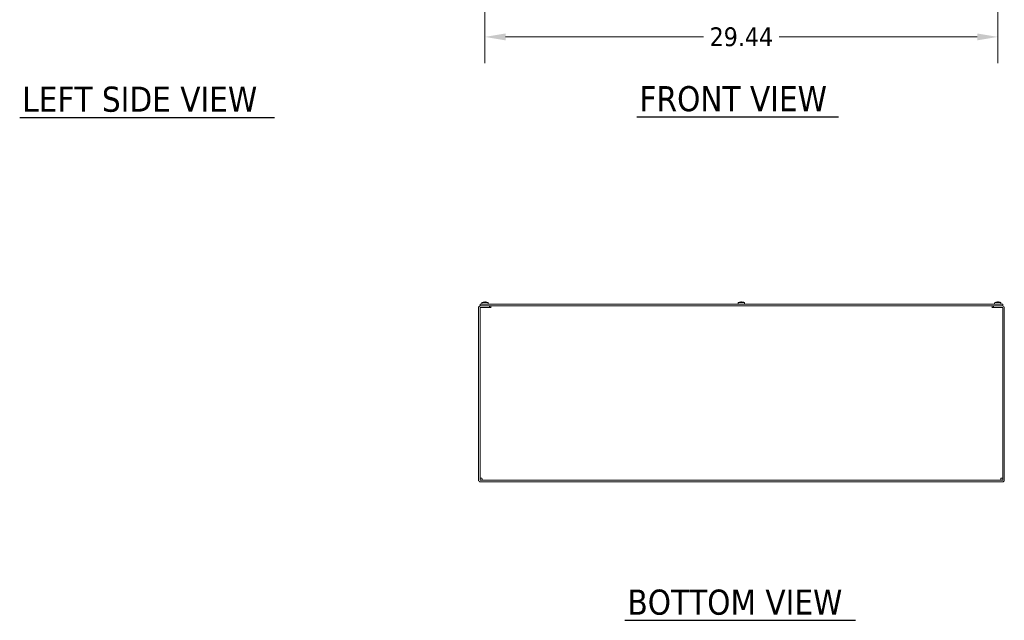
# Model space of a CAD drawing. Header units: inches. Extents: x 9 to 198, y 7 to 122.
# Tile 1 of 8: x 9 to 66, y 14 to 49. Entities that reach past the tile are written whole.
import ezdxf

# ---------------------------------------------------------------- set-up
doc = ezdxf.new("R2010")
doc.units = ezdxf.units.IN
doc.header["$LTSCALE"] = 12
doc.header["$MEASUREMENT"] = 0
for name, color, linetype, lineweight in [('Dimension (ANSI)', 7, 'Continuous', 5), ('Symbol (ANSI)', 7, 'Continuous', 5), ('Visible (ANSI)', 7, 'Continuous', 5)]:
    doc.layers.add(name, color=color, linetype=linetype, lineweight=lineweight)
doc.styles.add('ROMANS', font='tahoma.ttf')
doc.styles.add('Text Style168', font='tahoma.ttf')
doc.dimstyles.new('Default (ANSI)', dxfattribs={"dimscale": 12, "dimtxt": 0.09, "dimasz": 0.098425, "dimexe": 0.125, "dimexo": 0.0625, "dimgap": 0.031496, "dimtad": 0, "dimtih": 1, "dimtoh": 1, "dimrnd": 1e-08, "dimzin": 0, "dimdsep": 46, "dimtxsty": 'ROMANS', "dimcen": 0.09, "dimdle": 0.393701, "dimclrd": 256, "dimclre": 256, "dimclrt": 256, "dimadec": 0, "dimazin": 0, "dimtfac": 1.111111, "dimtofl": 0, "dimtmove": 0, "dimatfit": 3, "dimfxl": 0, "dimtolj": 1, "dimtzin": 0, "dimlwd": -1, "dimlwe": -1, "dimarcsym": 0})

# ---------------------------------------------------------------- blocks, each defined once
blk = doc.blocks.new('*D28')
at = {"layer": 'Defpoints', "color": 0}
for p in [(35.921, 60.19), (65.358, 60.377), (65.358, 47.848)]:
    blk.add_point(p, dxfattribs=at)
at = {"layer": 'Dimension (ANSI)'}
for p, q in [((35.921, 59.44), (35.921, 46.348)), ((65.358, 59.627), (65.358, 46.348)), ((37.102, 47.848), (48.473, 47.848)), ((64.177, 47.848), (52.806, 47.848))]:
    blk.add_line(p, q, dxfattribs=at)
for points in [[(37.102, 48.045), (37.102, 47.651), (35.921, 47.848)], [(64.177, 48.045), (64.177, 47.651), (65.358, 47.848)]]:
    blk.add_solid(points, dxfattribs=at)
at = {"layer": 'Dimension (ANSI)', "insert": (50.639, 47.848), "char_height": 1.08, "attachment_point": 5, "style": 'ROMANS'}
blk.add_mtext('\\A1;29.44', dxfattribs=at)

msp = doc.modelspace()

# ---------------------------------------------------------------- linework, layer by layer
at = {"layer": 'Symbol (ANSI)', "lineweight": 30}
for p, q in [((9.20984, 43.23111), (23.84439, 43.23111)), ((44.64696, 43.26441), (56.22414, 43.26441)), ((43.95379, 14.38397), (57.19853, 14.38397))]:
    msp.add_line(p, q, dxfattribs=at)
at = {"layer": 'Visible (ANSI)'}
for p, q in [((35.54565, 32.30887), (35.54565, 22.43382)), ((35.6394, 32.41822), (35.6394, 32.51197)), ((65.6394, 32.51197), (35.6394, 32.51197)), ((35.6394, 32.41822), (65.6394, 32.41822)), ((35.6394, 32.30887), (35.6394, 22.43382)), ((36.17065, 32.41822), (35.655, 32.41822)), ((36.17065, 32.32447), (35.655, 32.32447)), ((35.7387, 32.56397), (35.73415, 32.51197)), ((35.7387, 32.56397), (35.7403, 32.56397)), ((35.74445, 32.61119), (35.7403, 32.56397)), ((35.74445, 32.61119), (36.09672, 32.61119)), ((35.74875, 32.32447), (36.24855, 32.32447)), ((35.81245, 32.63225), (35.81245, 32.63224)), ((35.94239, 32.63094), (35.89891, 32.63094)), ((35.90033, 32.64331), (35.90141, 32.63094)), ((35.94097, 32.64331), (35.93989, 32.63094)), ((36.10088, 32.56397), (36.09672, 32.61119)), ((36.09685, 32.61119), (36.101, 32.56397)), ((36.10088, 32.56397), (36.1026, 32.56397)), ((36.1026, 32.56397), (36.10715, 32.51197)), ((36.17065, 32.32447), (36.17065, 32.41822)), ((36.24855, 32.30867), (36.24855, 32.32447)), ((36.24875, 32.30867), (36.24855, 32.30867)), ((36.24875, 32.41822), (36.24875, 32.30887)), ((36.24875, 32.30887), (36.24875, 32.30867)), ((50.45745, 32.56397), (50.4529, 32.51197)), ((50.45745, 32.56397), (50.45905, 32.56397)), ((50.4632, 32.61119), (50.45905, 32.56397)), ((50.4632, 32.61119), (50.81547, 32.61119)), ((50.5312, 32.63225), (50.5312, 32.63224)), ((50.66114, 32.63094), (50.61766, 32.63094)), ((50.61908, 32.64331), (50.62016, 32.63094)), ((50.65972, 32.64331), (50.65864, 32.63094)), ((50.81963, 32.56397), (50.81547, 32.61119)), ((50.8156, 32.61119), (50.81975, 32.56397)), ((50.81963, 32.56397), (50.82135, 32.56397)), ((50.82135, 32.56397), (50.8259, 32.51197)), ((65.03005, 32.30887), (65.03005, 32.41822)), ((65.03005, 32.30867), (65.03005, 32.30887)), ((65.03025, 32.30867), (65.03005, 32.30867)), ((65.03025, 32.32447), (65.03025, 32.30867)), ((65.03025, 32.32447), (65.53005, 32.32447)), ((65.6238, 32.41822), (65.10815, 32.41822)), ((65.10815, 32.32447), (65.10815, 32.41822)), ((65.10815, 32.32447), (65.6238, 32.32447)), ((65.1762, 32.56397), (65.17165, 32.51197)), ((65.1762, 32.56397), (65.1778, 32.56397)), ((65.18195, 32.61119), (65.1778, 32.56397)), ((65.18195, 32.61119), (65.53422, 32.61119)), ((65.24995, 32.63225), (65.24995, 32.63224)), ((65.37989, 32.63094), (65.33641, 32.63094)), ((65.33783, 32.64331), (65.33891, 32.63094)), ((65.37847, 32.64331), (65.37739, 32.63094)), ((65.53838, 32.56397), (65.53422, 32.61119)), ((65.53435, 32.61119), (65.5385, 32.56397)), ((65.53838, 32.56397), (65.5401, 32.56397)), ((65.5401, 32.56397), (65.54465, 32.51197)), ((65.6394, 32.41822), (65.6394, 32.51197)), ((65.6394, 32.30887), (65.6394, 22.43382)), ((65.73315, 22.43382), (65.73315, 32.30887)), ((65.6238, 22.41822), (35.655, 22.41822)), ((35.655, 22.32447), (65.6238, 22.32447))]:
    msp.add_line(p, q, dxfattribs=at)
for centre, radius, start, end in [((35.655, 32.30887), 0.10935, 90, 180), ((35.655, 32.30887), 0.0156, 90, 180), ((65.6238, 32.30887), 0.10935, 0, 90), ((65.6238, 32.30887), 0.0156, 0, 90), ((35.655, 22.43382), 0.10935, 180, 270), ((35.655, 22.43382), 0.0156, 180, 270), ((65.6238, 22.43382), 0.10935, 270, 0), ((65.6238, 22.43382), 0.0156, 270, 0)]:
    msp.add_arc(centre, radius, start, end, dxfattribs=at)
for centre, major_axis, ratio, start_param, end_param in [((35.92115, 32.16007), (0, 0.48451), 0.99967022, 0.23015523, 0.37343236), ((35.92107, 32.16007), (0, 0.48489), 0.98450285, 0.22955578, 0.23653141), ((35.92031, 32.16007), (0, 0.4849), 0.97718155, 0.22805687, 0.23353034), ((35.91991, 32.16208), (0.45468, 0.16692), 0.99568074, 1.29132739, 1.44266089), ((35.94355, 32.16208), (-0.04224, 0.48251), 0.03199607, 0.07097181, 0.23799576), ((35.89775, 32.16208), (0.04224, 0.48251), 0.03199607, 6.04518955, 6.2122135), ((35.92139, 32.16208), (0.45468, -0.16692), 0.99568074, 1.69737733, 1.85026526), ((35.92023, 32.16007), (0, 0.48489), 0.98450285, 6.03927423, 6.05362953), ((35.92015, 32.16007), (0, 0.48451), 0.99967022, 5.90975294, 6.04995604), ((35.92003, 32.16007), (0, 0.48452), 0.99948407, 5.90970627, 6.04239671), ((50.6399, 32.16007), (0, 0.48451), 0.99967022, 0.23015523, 0.37343236), ((50.63982, 32.16007), (0, 0.48489), 0.98450285, 0.22955578, 0.23653141), ((50.63906, 32.16007), (0, 0.4849), 0.97718155, 0.22805687, 0.23353034), ((50.63866, 32.16208), (0.45468, 0.16692), 0.99568074, 1.29132739, 1.44266089), ((50.6623, 32.16208), (-0.04224, 0.48251), 0.03199607, 0.07097181, 0.23799576), ((50.6165, 32.16208), (0.04224, 0.48251), 0.03199607, 6.04518955, 6.2122135), ((50.64014, 32.16208), (0.45468, -0.16692), 0.99568074, 1.69737733, 1.85026526), ((50.63898, 32.16007), (0, 0.48489), 0.98450285, 6.03927423, 6.05362953), ((50.6389, 32.16007), (0, 0.48451), 0.99967022, 5.90975294, 6.04995604), ((50.63878, 32.16007), (0, 0.48452), 0.99948407, 5.90970627, 6.04239671), ((65.35865, 32.16007), (0, 0.48451), 0.99967022, 0.23015523, 0.37343236), ((65.35857, 32.16007), (0, 0.48489), 0.98450285, 0.22955578, 0.23653141), ((65.35781, 32.16007), (0, 0.4849), 0.97718155, 0.22805687, 0.23353034), ((65.35741, 32.16208), (0.45468, 0.16692), 0.99568074, 1.29132739, 1.44266089), ((65.38105, 32.16208), (-0.04224, 0.48251), 0.03199607, 0.07097181, 0.23799576), ((65.33525, 32.16208), (0.04224, 0.48251), 0.03199607, 6.04518955, 6.2122135), ((65.35889, 32.16208), (0.45468, -0.16692), 0.99568074, 1.69737733, 1.85026526), ((65.35773, 32.16007), (0, 0.48489), 0.98450285, 6.03927423, 6.05362953), ((65.35765, 32.16007), (0, 0.48451), 0.99967022, 5.90975294, 6.04995604), ((65.35753, 32.16007), (0, 0.48452), 0.99948407, 5.90970627, 6.04239671)]:
    msp.add_ellipse(centre, major_axis=major_axis, ratio=ratio, start_param=start_param, end_param=end_param, dxfattribs=at)
for points, knots in [([(35.88558, 32.64328), (35.88737, 32.64341), (35.88929, 32.64352), (35.89285, 32.64368), (35.89448, 32.64372), (35.8971, 32.64373), (35.89825, 32.6437), (35.89982, 32.64357), (35.90025, 32.64346), (35.90033, 32.64332), (35.90033, 32.6433), (35.90033, 32.64328)], [0, 0, 0, 0, 0.0136588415, 0.0136588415, 0.0273176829, 0.0273176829, 0.0409685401, 0.0409685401, 0.0546193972, 0.0546193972, 0.0569322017, 0.0569322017, 0.0569322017, 0.0569322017]), ([(35.94097, 32.64328), (35.94093, 32.64341), (35.94123, 32.64352), (35.94259, 32.64368), (35.94364, 32.64372), (35.94609, 32.64373), (35.94766, 32.6437), (35.95112, 32.64357), (35.95301, 32.64346), (35.9551, 32.64332), (35.95541, 32.6433), (35.95571, 32.64328)], [0, 0, 0, 0, 0.0136588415, 0.0136588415, 0.0273176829, 0.0273176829, 0.0409685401, 0.0409685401, 0.0546193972, 0.0546193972, 0.0569322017, 0.0569322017, 0.0569322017, 0.0569322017]), ([(50.60433, 32.64328), (50.60612, 32.64341), (50.60804, 32.64352), (50.6116, 32.64368), (50.61323, 32.64372), (50.61585, 32.64373), (50.617, 32.6437), (50.61857, 32.64357), (50.619, 32.64346), (50.61908, 32.64332), (50.61908, 32.6433), (50.61908, 32.64328)], [0, 0, 0, 0, 0.0136588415, 0.0136588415, 0.0273176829, 0.0273176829, 0.0409685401, 0.0409685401, 0.0546193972, 0.0546193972, 0.0569322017, 0.0569322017, 0.0569322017, 0.0569322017]), ([(50.65972, 32.64328), (50.65968, 32.64341), (50.65998, 32.64352), (50.66134, 32.64368), (50.66239, 32.64372), (50.66484, 32.64373), (50.66641, 32.6437), (50.66987, 32.64357), (50.67176, 32.64346), (50.67385, 32.64332), (50.67416, 32.6433), (50.67446, 32.64328)], [0, 0, 0, 0, 0.0136588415, 0.0136588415, 0.0273176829, 0.0273176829, 0.0409685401, 0.0409685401, 0.0546193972, 0.0546193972, 0.0569322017, 0.0569322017, 0.0569322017, 0.0569322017]), ([(65.32308, 32.64328), (65.32487, 32.64341), (65.32679, 32.64352), (65.33035, 32.64368), (65.33198, 32.64372), (65.3346, 32.64373), (65.33575, 32.6437), (65.33732, 32.64357), (65.33775, 32.64346), (65.33783, 32.64332), (65.33783, 32.6433), (65.33783, 32.64328)], [0, 0, 0, 0, 0.0136588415, 0.0136588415, 0.0273176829, 0.0273176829, 0.0409685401, 0.0409685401, 0.0546193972, 0.0546193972, 0.0569322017, 0.0569322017, 0.0569322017, 0.0569322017]), ([(65.37847, 32.64328), (65.37843, 32.64341), (65.37873, 32.64352), (65.38009, 32.64368), (65.38114, 32.64372), (65.38359, 32.64373), (65.38516, 32.6437), (65.38862, 32.64357), (65.39051, 32.64346), (65.3926, 32.64332), (65.39291, 32.6433), (65.39321, 32.64328)], [0, 0, 0, 0, 0.0136588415, 0.0136588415, 0.0273176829, 0.0273176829, 0.0409685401, 0.0409685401, 0.0546193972, 0.0546193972, 0.0569322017, 0.0569322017, 0.0569322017, 0.0569322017]), ([(35.74875, 22.52757), (35.70921, 22.52907), (35.67054, 22.53056), (35.65207, 22.53206), (35.64379, 22.53273), (35.6394, 22.5334), (35.6394, 22.53407)], [0, 0, 0, 0, 1.0846459, 1.0846459, 1.0846459, 1.57079633, 1.57079633, 1.57079633, 1.57079633]), ([(35.75525, 22.41822), (35.75375, 22.41822), (35.75226, 22.44153), (35.75076, 22.47648), (35.75009, 22.49215), (35.74942, 22.50985), (35.74875, 22.52757)], [0, 0, 0, 0, 1.0846459, 1.0846459, 1.0846459, 1.57079633, 1.57079633, 1.57079633, 1.57079633]), ([(65.53005, 22.52757), (65.52855, 22.48804), (65.52706, 22.44936), (65.52556, 22.43089), (65.52489, 22.42261), (65.52422, 22.41822), (65.52355, 22.41822)], [0, 0, 0, 0, 1.0846459, 1.0846459, 1.0846459, 1.57079633, 1.57079633, 1.57079633, 1.57079633]), ([(65.6394, 22.53407), (65.6394, 22.53257), (65.6161, 22.53108), (65.58114, 22.52958), (65.56547, 22.52891), (65.54777, 22.52824), (65.53005, 22.52757)], [0, 0, 0, 0, 1.0846459, 1.0846459, 1.0846459, 1.57079633, 1.57079633, 1.57079633, 1.57079633])]:
    msp.add_open_spline(points, degree=3, knots=knots, dxfattribs=at)
for points in [[(35.89886, 32.63067), (35.89887, 32.63085), (35.89889, 32.63094), (35.89891, 32.63094)], [(35.94239, 32.63094), (35.94241, 32.63094), (35.94243, 32.63085), (35.94244, 32.63067)], [(50.61761, 32.63067), (50.61762, 32.63085), (50.61764, 32.63094), (50.61766, 32.63094)], [(50.66114, 32.63094), (50.66116, 32.63094), (50.66118, 32.63085), (50.66119, 32.63067)], [(65.33636, 32.63067), (65.33637, 32.63085), (65.33639, 32.63094), (65.33641, 32.63094)], [(65.37989, 32.63094), (65.37991, 32.63094), (65.37993, 32.63085), (65.37994, 32.63067)]]:
    msp.add_open_spline(points, degree=3, dxfattribs=at)

# ---------------------------------------------------------------- texts
at = {"layer": 'Symbol (ANSI)', "insert": (9.35384, 43.52943), "char_height": 1.44, "attachment_point": 7, "line_spacing_factor": 1.36878, "style": 'Text Style168'}
msp.add_mtext('LEFT SIDE VIEW', dxfattribs=at)
at = {"layer": 'Symbol (ANSI)', "char_height": 1.44, "attachment_point": 7, "style": 'Text Style168'}
for s, insert in [('FRONT VIEW', (44.79096, 43.55807)), ('BOTTOM VIEW', (44.09779, 14.67763))]:
    msp.add_mtext(s, dxfattribs=dict(at, insert=insert))

# ---------------------------------------------------------------- dimensions: what is measured, and where the dimension line sits
at = {"layer": 'Dimension (ANSI)'}
dim = msp.add_linear_dim(base=(65.35815, 47.84832), p1=(35.92065, 60.1903), p2=(65.35815, 60.3768), angle=180, dimstyle='Default (ANSI)', override={"dimtih": 0, "dimtoh": 0, "dimdec": 2, "dimtp": 0, "dimtm": 0, "dimtdec": 2, "dimatfit": 1}, dxfattribs=at)
dim.commit()
dim.dimension.update_dxf_attribs({"geometry": '*D28', "text_midpoint": (50.6394, 47.84832), "dimtype": 160})

doc.saveas('drawing.dxf')
